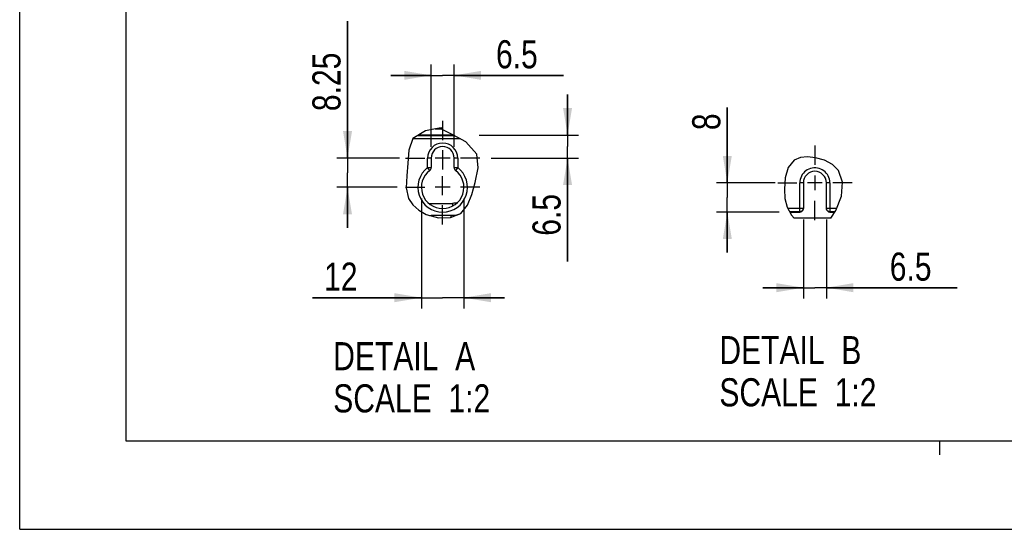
# Model space of a CAD drawing. Header units: inches. Extents: x 0 to 82.7, y 0 to 58.5.
# Tile 1 of 67: x 0 to 27.4, y 0 to 14.2. Entities that reach past the tile are written whole.
import ezdxf

# ---------------------------------------------------------------- set-up
doc = ezdxf.new("R2010")
doc.units = ezdxf.units.IN
doc.header["$LTSCALE"] = 4.547244
doc.header["$MEASUREMENT"] = 0
doc.linetypes.add('CENTER', pattern=[0.6, 0.375, -0.075, 0.075, -0.075])
doc.layers.get('0').update_dxf_attribs({"linetype": 'CONTINUOUS'})
doc.layers.add('DEFAULT_1', color=7, linetype='CENTER')
doc.styles.get("Standard").update_dxf_attribs({"font": 'txt', "width": 0.8})
doc.dimstyles.new('DIMSTYLE_2', dxfattribs={"dimtxt": 0.78125, "dimasz": 0.75, "dimexe": 0.18, "dimexo": 0.0625, "dimgap": 0.09, "dimtad": 1, "dimlfac": 0.4, "dimzin": 4, "dimdsep": 46, "dimtxsty": 'STANDARD', "dimblk": '_FILLED', "dimblk1": '_FILLED', "dimblk2": '_FILLED', "dimcen": 0.09, "dimadec": 0, "dimazin": 0, "dimtfac": 1, "dimtofl": 0, "dimtmove": 0, "dimatfit": 3, "dimldrblk": '_FILLED', "dimfxl": 1, "dimtolj": 1, "dimtzin": 4, "dimarcsym": 0})
doc.dimstyles.new('DIMSTYLE_3', dxfattribs={"dimtxt": 0.78125, "dimasz": 0.75, "dimexe": 0.18, "dimexo": 0.0625, "dimgap": 0.09, "dimtad": 1, "dimdec": 1, "dimlfac": 0.4, "dimzin": 4, "dimdsep": 46, "dimtxsty": 'STANDARD', "dimblk": '_FILLED', "dimblk1": '_FILLED', "dimblk2": '_FILLED', "dimcen": 0.09, "dimadec": 0, "dimazin": 0, "dimtfac": 1, "dimtdec": 1, "dimtofl": 0, "dimtmove": 0, "dimatfit": 3, "dimldrblk": '_FILLED', "dimfxl": 1, "dimtolj": 1, "dimtzin": 4, "dimarcsym": 0})
doc.dimstyles.new('DIMSTYLE_4', dxfattribs={"dimtxt": 0.78125, "dimasz": 0.75, "dimexe": 0.18, "dimexo": 0.0625, "dimgap": 0.09, "dimtad": 1, "dimdec": 0, "dimlfac": 0.4, "dimzin": 4, "dimdsep": 46, "dimtxsty": 'STANDARD', "dimblk": '_FILLED', "dimblk1": '_FILLED', "dimblk2": '_FILLED', "dimcen": 0.09, "dimadec": 0, "dimazin": 0, "dimtfac": 1, "dimtdec": 0, "dimtofl": 0, "dimtmove": 0, "dimatfit": 3, "dimldrblk": '_FILLED', "dimfxl": 1, "dimtolj": 1, "dimtzin": 4, "dimarcsym": 0})

# ---------------------------------------------------------------- blocks, each defined once
blk = doc.blocks.new('_FILLED')
at = {"color": 0, "linetype": 'BYBLOCK'}
blk.add_solid([(0, 0), (-1, 0.167), (-1, -0.167)], dxfattribs=at)
blk = doc.blocks.new('*D8')
at = {"color": 7, "linetype": 'CONTINUOUS'}
for p, q in [((9.116, 10.315), (9.116, 14.12)), ((9.116, 14.12), (9.116, 9.909)), ((10.563, 10.315), (8.816, 10.315)), ((9.116, 8.378), (9.116, 9.909)), ((10.496, 9.503), (8.816, 9.503)), ((9.116, 9.503), (9.116, 8.378))]:
    blk.add_line(p, q, dxfattribs=at)
at = {"color": 7, "linetype": 'CONTINUOUS', "xscale": 0.75, "yscale": 0.75, "zscale": 0.75}
for p, rotation in [((9.116, 10.315), 270), ((9.116, 9.503), 90)]:
    blk.add_blockref('_FILLED', p, dxfattribs=dict(at, rotation=rotation))
at = {"color": 7, "linetype": 'CONTINUOUS', "insert": (8.14, 11.62), "char_height": 0.7812, "width": 2.5, "attachment_point": 1, "rotation": 90, "line_spacing_factor": 0.9}
blk.add_mtext('8.25', dxfattribs=at)
blk = doc.blocks.new('*D9')
at = {"color": 7, "linetype": 'CONTINUOUS'}
for p, q in [((11.442, 10.628), (11.442, 12.914)), ((12.082, 10.628), (12.082, 12.914)), ((11.442, 12.614), (10.317, 12.614)), ((10.317, 12.614), (11.762, 12.614)), ((15.12, 12.614), (11.762, 12.614)), ((12.082, 12.614), (15.12, 12.614))]:
    blk.add_line(p, q, dxfattribs=at)
at = {"color": 7, "linetype": 'CONTINUOUS', "xscale": 0.75, "yscale": 0.75, "zscale": 0.75}
blk.add_blockref('_FILLED', (11.442, 12.614), dxfattribs=at)
at = {"color": 7, "linetype": 'CONTINUOUS', "xscale": 0.75, "yscale": 0.75, "zscale": 0.75, "rotation": 180}
blk.add_blockref('_FILLED', (12.082, 12.614), dxfattribs=at)
at = {"color": 7, "linetype": 'CONTINUOUS', "insert": (13.245, 13.591), "char_height": 0.7812, "width": 1.875, "attachment_point": 1, "line_spacing_factor": 0.9}
blk.add_mtext('6.5', dxfattribs=at)
blk = doc.blocks.new('*D10')
at = {"color": 7, "linetype": 'CONTINUOUS'}
for p, q in [((15.235, 10.956), (15.235, 12.081)), ((15.235, 12.081), (15.235, 10.635)), ((12.78, 10.956), (15.535, 10.956)), ((15.235, 7.444), (15.235, 10.635)), ((13.108, 10.315), (15.535, 10.315)), ((15.235, 10.315), (15.235, 7.444))]:
    blk.add_line(p, q, dxfattribs=at)
at = {"color": 7, "linetype": 'CONTINUOUS', "xscale": 0.75, "yscale": 0.75, "zscale": 0.75}
for p, rotation in [((15.235, 10.956), 270), ((15.235, 10.315), 90)]:
    blk.add_blockref('_FILLED', p, dxfattribs=dict(at, rotation=rotation))
at = {"color": 7, "linetype": 'CONTINUOUS', "insert": (14.259, 9.319), "char_height": 0.7812, "width": 1.875, "attachment_point": 3, "rotation": 90, "line_spacing_factor": 0.9}
blk.add_mtext('6.5', dxfattribs=at)
blk = doc.blocks.new('*D11')
at = {"color": 7, "linetype": 'CONTINUOUS'}
for p, q in [((11.171, 9.191), (11.171, 6.136)), ((12.353, 9.191), (12.353, 6.136)), ((11.171, 6.436), (8.145, 6.436)), ((8.145, 6.436), (11.762, 6.436)), ((13.478, 6.436), (11.762, 6.436)), ((12.353, 6.436), (13.478, 6.436))]:
    blk.add_line(p, q, dxfattribs=at)
at = {"color": 7, "linetype": 'CONTINUOUS', "xscale": 0.75, "yscale": 0.75, "zscale": 0.75}
blk.add_blockref('_FILLED', (11.171, 6.436), dxfattribs=at)
at = {"color": 7, "linetype": 'CONTINUOUS', "xscale": 0.75, "yscale": 0.75, "zscale": 0.75, "rotation": 180}
blk.add_blockref('_FILLED', (12.353, 6.436), dxfattribs=at)
at = {"color": 7, "linetype": 'CONTINUOUS', "insert": (9.395, 7.412), "char_height": 0.7812, "width": 1.25, "attachment_point": 3, "line_spacing_factor": 0.9}
blk.add_mtext('12', dxfattribs=at)
blk = doc.blocks.new('*D12')
at = {"color": 7, "linetype": 'CONTINUOUS'}
for p, q in [((21.792, 8.611), (21.792, 6.414)), ((22.432, 8.611), (22.432, 6.414)), ((21.792, 6.714), (20.667, 6.714)), ((20.667, 6.714), (22.112, 6.714)), ((26.07, 6.714), (22.112, 6.714)), ((22.432, 6.714), (26.07, 6.714))]:
    blk.add_line(p, q, dxfattribs=at)
at = {"color": 7, "linetype": 'CONTINUOUS', "xscale": 0.75, "yscale": 0.75, "zscale": 0.75}
blk.add_blockref('_FILLED', (21.792, 6.714), dxfattribs=at)
at = {"color": 7, "linetype": 'CONTINUOUS', "xscale": 0.75, "yscale": 0.75, "zscale": 0.75, "rotation": 180}
blk.add_blockref('_FILLED', (22.432, 6.714), dxfattribs=at)
at = {"color": 7, "linetype": 'CONTINUOUS', "insert": (24.195, 7.69), "char_height": 0.7812, "width": 1.875, "attachment_point": 1, "line_spacing_factor": 0.9}
blk.add_mtext('6.5', dxfattribs=at)
blk = doc.blocks.new('*D13')
at = {"color": 7, "linetype": 'CONTINUOUS'}
for p, q in [((19.678, 9.628), (19.678, 11.717)), ((19.678, 11.717), (19.678, 9.222)), ((21.012, 9.628), (19.378, 9.628)), ((19.678, 7.692), (19.678, 9.222)), ((21.123, 8.817), (19.378, 8.817)), ((19.678, 8.817), (19.678, 7.692))]:
    blk.add_line(p, q, dxfattribs=at)
at = {"color": 7, "linetype": 'CONTINUOUS', "xscale": 0.75, "yscale": 0.75, "zscale": 0.75}
for p, rotation in [((19.678, 9.628), 270), ((19.678, 8.817), 90)]:
    blk.add_blockref('_FILLED', p, dxfattribs=dict(at, rotation=rotation))
at = {"color": 7, "linetype": 'CONTINUOUS', "insert": (18.702, 11.092), "char_height": 0.781, "width": 0.625, "attachment_point": 1, "rotation": 90, "line_spacing_factor": 0.9}
blk.add_mtext('8', dxfattribs=at)

msp = doc.modelspace()

# ---------------------------------------------------------------- linework, layer by layer
at = {"color": 7, "linetype": 'CONTINUOUS'}
for p, q in [((0, 0), (0, 58.465)), ((2.953, 56.004), (2.953, 2.461)), ((11.288, 11.075), (10.932, 10.857)), ((12.061, 10.956), (11.093, 10.956)), ((11.564, 11.131), (11.288, 11.075)), ((11.55, 11.128), (11.753, 11.128)), ((11.724, 11.152), (11.564, 11.131)), ((11.724, 11.152), (11.759, 11.152)), ((11.748, 11.11), (11.759, 11.152)), ((12.042, 10.966), (11.748, 11.11)), ((12.405, 10.769), (12.042, 10.966)), ((10.932, 10.857), (10.817, 10.538)), ((12.258, 10.849), (10.929, 10.849)), ((11.079, 10.947), (12.077, 10.947)), ((12.713, 10.422), (12.405, 10.769)), ((10.817, 10.538), (10.798, 10.172)), ((12.754, 10.041), (12.713, 10.422)), ((10.798, 10.172), (10.766, 9.823)), ((11.344, 10.051), (11.344, 10.315)), ((11.442, 10.315), (11.344, 10.315)), ((11.442, 10.315), (11.442, 10.051)), ((11.969, 10.315), (11.555, 10.315)), ((12.082, 10.051), (12.082, 10.316)), ((12.18, 10.315), (12.082, 10.315)), ((12.18, 10.315), (12.18, 10.051)), ((21.538, 10.256), (21.372, 10.05)), ((21.71, 10.329), (21.538, 10.256)), ((21.912, 10.349), (21.71, 10.329)), ((22.126, 10.327), (21.912, 10.349)), ((22.381, 10.256), (22.126, 10.327)), ((22.602, 10.138), (22.381, 10.256)), ((22.769, 9.974), (22.602, 10.138)), ((11.403, 9.973), (11.344, 10.051)), ((11.344, 10.051), (11.442, 10.051)), ((12.082, 10.051), (12.18, 10.051)), ((12.18, 10.051), (12.121, 9.973)), ((12.666, 9.636), (12.754, 10.041)), ((21.372, 10.05), (21.287, 9.763)), ((22.884, 9.644), (22.769, 9.974)), ((10.766, 9.823), (10.749, 9.492)), ((12.576, 9.304), (12.666, 9.636)), ((12.67, 9.656), (12.666, 9.656)), ((21.287, 9.763), (21.264, 9.449)), ((21.792, 9.628), (21.694, 9.628)), ((21.694, 8.817), (21.694, 9.626)), ((21.792, 9.628), (21.792, 8.924)), ((22.319, 9.628), (21.906, 9.628)), ((22.112, 9.835), (22.112, 9.422)), ((22.432, 8.924), (22.432, 9.629)), ((22.531, 9.628), (22.432, 9.628)), ((22.531, 9.631), (22.531, 8.817)), ((22.85, 9.256), (22.884, 9.644)), ((10.749, 9.492), (10.814, 9.193)), ((11.969, 9.503), (11.555, 9.503)), ((21.264, 9.449), (21.281, 9.189)), ((10.814, 9.193), (10.929, 9.015)), ((11.377, 9.056), (12.034, 9.056)), ((12.075, 9.059), (12.034, 9.056)), ((12.034, 9.056), (12.034, 8.98)), ((12.456, 9.004), (12.576, 9.304)), ((21.281, 9.189), (21.341, 8.949)), ((22.698, 8.861), (22.85, 9.256)), ((10.929, 9.015), (11.097, 8.865)), ((11.097, 8.865), (11.303, 8.749)), ((11.983, 8.662), (12.268, 8.779)), ((12.268, 8.779), (12.456, 9.004)), ((21.341, 8.949), (21.46, 8.728)), ((21.355, 8.924), (21.792, 8.924)), ((21.694, 8.825), (21.408, 8.825)), ((21.412, 8.817), (21.694, 8.817)), ((21.791, 8.902), (21.792, 8.915)), ((21.792, 8.924), (21.792, 8.911)), ((22.432, 8.924), (22.722, 8.924)), ((22.432, 8.915), (22.433, 8.902)), ((22.436, 8.889), (22.44, 8.877)), ((22.674, 8.825), (22.531, 8.825)), ((22.531, 8.817), (22.669, 8.817)), ((22.557, 8.644), (22.698, 8.861)), ((11.303, 8.749), (11.644, 8.655)), ((11.398, 8.723), (11.447, 8.725)), ((11.447, 8.725), (11.99, 8.725)), ((11.447, 8.725), (11.447, 8.709)), ((11.644, 8.655), (11.983, 8.662)), ((11.99, 8.725), (11.99, 8.665)), ((21.46, 8.728), (21.539, 8.644)), ((22.557, 8.644), (21.539, 8.644)), ((2.953, 2.461), (79.724, 2.461)), ((25.591, 2.067), (25.591, 2.461)), ((0, 0), (82.677, 0))]:
    msp.add_line(p, q, dxfattribs=at)
for points in [[(22.531, 9.631), (22.527, 9.681), (22.518, 9.728), (22.504, 9.774), (22.485, 9.818), (22.46, 9.861), (22.431, 9.899), (22.398, 9.934), (22.361, 9.965), (22.32, 9.991), (22.277, 10.012), (22.231, 10.029), (22.184, 10.04), (22.136, 10.046), (22.087, 10.046), (22.039, 10.04), (21.992, 10.029), (21.946, 10.012), (21.903, 9.99), (21.863, 9.964), (21.825, 9.933), (21.792, 9.897), (21.763, 9.858), (21.738, 9.815), (21.719, 9.77), (21.705, 9.724), (21.697, 9.676), (21.694, 9.626)], [(12.176, 9.083), (12.154, 9.075), (12.115, 9.065), (12.075, 9.059)], [(21.694, 8.817), (21.707, 8.818), (21.72, 8.82), (21.732, 8.824), (21.743, 8.83), (21.754, 8.837), (21.764, 8.846), (21.772, 8.855), (21.779, 8.866), (21.785, 8.877), (21.789, 8.889), (21.792, 8.911)], [(21.789, 8.898), (21.785, 8.886), (21.779, 8.874), (21.772, 8.864), (21.764, 8.854), (21.754, 8.845), (21.743, 8.838), (21.732, 8.833), (21.719, 8.828), (21.707, 8.826), (21.694, 8.825)], [(22.436, 8.889), (22.433, 8.911), (22.432, 8.924)], [(22.531, 8.825), (22.518, 8.826), (22.505, 8.828), (22.493, 8.833), (22.481, 8.838), (22.471, 8.845), (22.461, 8.854), (22.452, 8.864), (22.445, 8.874), (22.44, 8.886), (22.435, 8.898)], [(22.44, 8.877), (22.445, 8.866), (22.453, 8.855), (22.461, 8.846), (22.47, 8.837), (22.481, 8.83), (22.493, 8.824), (22.505, 8.82), (22.517, 8.818), (22.531, 8.817)]]:
    msp.add_lwpolyline(points, dxfattribs=at)
for centre, radius, start, end in [((11.762, 10.315), 0.418, 360, 180), ((11.762, 10.315), 0.32, 0.1155, 180.0006), ((11.762, 9.503), 0.689, 127.3832, 52.6168), ((11.762, 9.503), 0.591, 127.3832, 52.6168), ((11.344, 10.051), 0.0984, 307.3832, 0), ((12.18, 10.051), 0.0984, 180, 232.6168), ((22.112, 9.628), 0.32, 0.0813, 180), ((11.99, 9.522), 0.797, 269.9951, 286.1635)]:
    msp.add_arc(centre, radius, start, end, dxfattribs=at)
at = {"layer": 'DEFAULT_1', "color": 7, "linetype": 'CENTER'}
for p, q in [((11.762, 11.349), (11.762, 10.815)), ((11.762, 10.537), (11.762, 10.003)), ((22.112, 10.662), (22.112, 10.128)), ((10.729, 10.315), (11.262, 10.315)), ((12.795, 10.315), (12.262, 10.315)), ((11.762, 9.282), (11.762, 9.815)), ((21.079, 9.628), (21.612, 9.628)), ((23.146, 9.628), (22.612, 9.628)), ((10.729, 9.503), (11.262, 9.503)), ((12.795, 9.503), (12.262, 9.503)), ((22.112, 8.595), (22.112, 9.128)), ((11.762, 8.47), (11.762, 9.003))]:
    msp.add_line(p, q, dxfattribs=at)

# ---------------------------------------------------------------- texts
at = {"color": 7, "linetype": 'CONTINUOUS', "char_height": 0.7812, "width": 6.25, "attachment_point": 1, "line_spacing_factor": 0.9}
for s, insert in [('DETAIL  B\\PSCALE  1:2', (19.457, 5.37)), ('DETAIL  A\\PSCALE  1:2', (8.719, 5.201))]:
    msp.add_mtext(s, dxfattribs=dict(at, insert=insert))

# ---------------------------------------------------------------- dimensions: what is measured, and where the dimension line sits
at = {"color": 7, "linetype": 'CONTINUOUS'}
for base, p1, p2, angle, dimstyle, picture, middle in [((9.116, 10.315), (10.496, 9.503), (10.563, 10.315), 90, 'DIMSTYLE_2', '*D8', (8.53, 12.87)), ((15.235, 10.315), (12.78, 10.956), (13.108, 10.315), 270, 'DIMSTYLE_3', '*D10', (15.489, 6.706)), ((19.678, 8.817), (21.012, 9.628), (21.123, 8.817), 270, 'DIMSTYLE_4', '*D13', (19.092, 11.405))]:
    dim = msp.add_linear_dim(base=base, p1=p1, p2=p2, angle=angle, dimstyle=dimstyle, dxfattribs=at)
    dim.commit()
    dim.dimension.update_dxf_attribs({"geometry": picture, "text_midpoint": middle, "dimtype": 160})
for base, p1, p2, picture, middle in [((12.082, 12.614), (11.442, 10.628), (12.082, 10.628), '*D9', (14.182, 13.2)), ((12.353, 6.436), (11.171, 9.191), (12.353, 9.191), '*D11', (7.52, 7.022)), ((22.432, 6.714), (21.792, 8.611), (22.432, 8.611), '*D12', (25.132, 7.299))]:
    dim = msp.add_linear_dim(base=base, p1=p1, p2=p2, dimstyle='DIMSTYLE_3', dxfattribs=at)
    dim.commit()
    dim.dimension.update_dxf_attribs({"geometry": picture, "text_midpoint": middle, "dimtype": 160})

doc.saveas('drawing.dxf')
